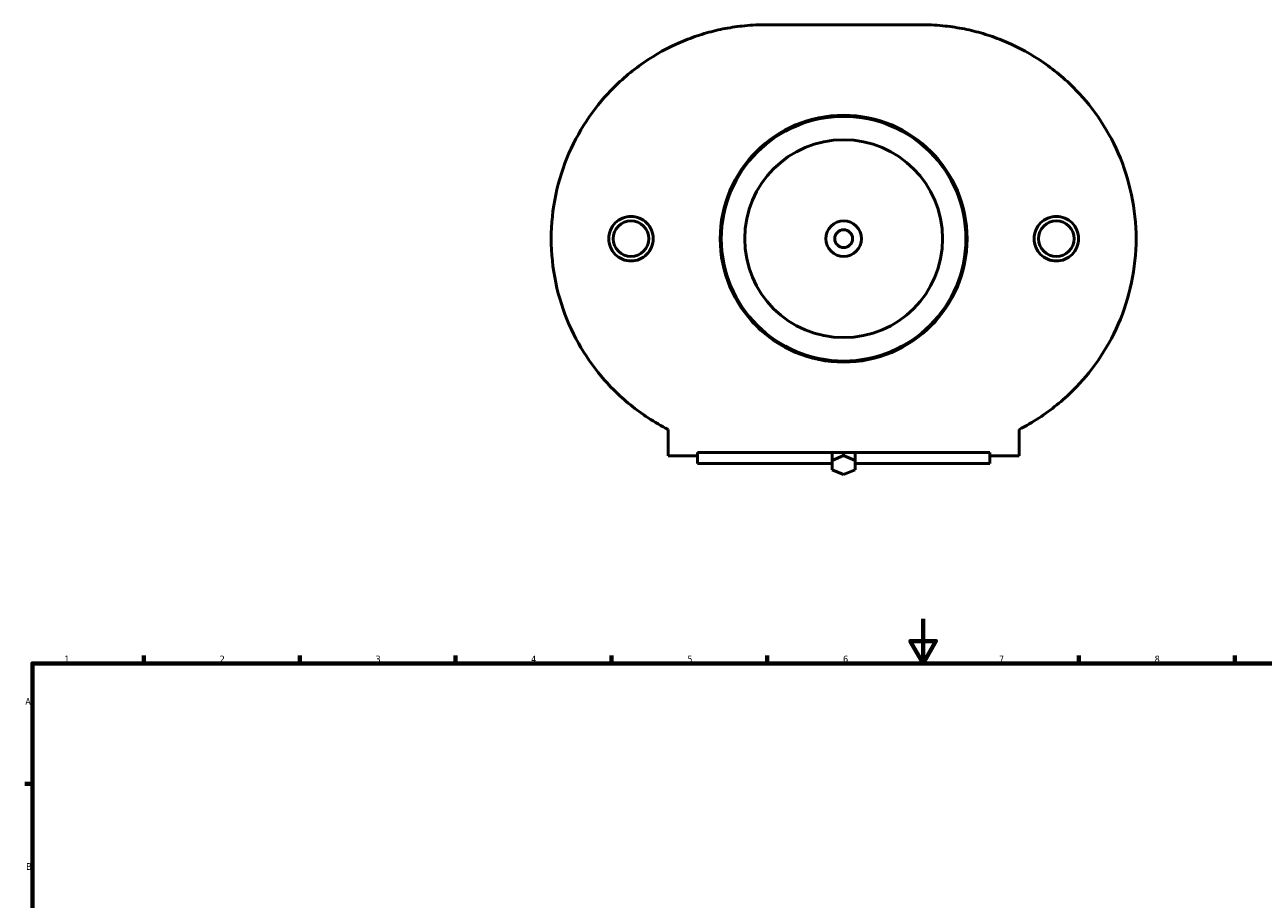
# Model space of a CAD drawing. Header units: millimetres. Extents: x -172 to 1318, y -290 to 861.
# Tile 4 of 6: x 17 to 573, y 468 to 861. Entities that reach past the tile are written whole.
import ezdxf

# ---------------------------------------------------------------- set-up
doc = ezdxf.new("R2010")
doc.units = ezdxf.units.MM
doc.layers.add('Border (ANSI)', color=7, linetype='Continuous', lineweight=70)
doc.layers.add('Visible (ANSI)', color=7, linetype='Continuous', lineweight=50)
doc.styles.add('Note Text (ANSI)', font='tahoma.ttf')

# ---------------------------------------------------------------- blocks, each defined once
blk = doc.blocks.new('Borders Default Border')
at = {"layer": 'Border (ANSI)'}
for p, q in [((70.08, 574), (70.08, 577.45)), ((140.17, 574), (140.17, 577.45)), ((210.25, 574), (210.25, 577.45)), ((280.33, 574), (280.33, 577.45)), ((350.42, 574), (350.42, 577.45)), ((490.58, 574), (490.58, 577.45)), ((560.67, 574), (560.67, 577.45)), ((20, 519.75), (16.55, 519.75))]:
    blk.add_line(p, q, dxfattribs=at)
at = {"layer": 'Border (ANSI)', "flags": 128}
for points in [[(420.5, 594), (420.5, 574), (414.73, 584), (426.27, 584), (420.5, 574)], [(20, 20), (20, 574), (821, 574), (821, 20), (20, 20)]]:
    blk.add_lwpolyline(points, dxfattribs=at)
at = {"layer": 'Border (ANSI)', "char_height": 3.05, "attachment_point": 7, "style": 'Note Text (ANSI)'}
for s, insert in [('1', (34.35, 574.4)), ('2', (104.2, 574.4)), ('3', (174.26, 574.34)), ('4', (244.23, 574.4)), ('5', (314.48, 574.34)), ('6', (384.49, 574.34)), ('7', (454.6, 574.4)), ('8', (524.63, 574.33)), ('A', (16.78, 555.35)), ('B', (17.15, 481.1))]:
    blk.add_mtext(s, dxfattribs=dict(at, insert=insert))

msp = doc.modelspace()

# ---------------------------------------------------------------- linework, layer by layer
at = {"layer": 'Visible (ANSI)'}
for p, q in [((420.044, 861.183), (349.475, 861.183)), ((305.859, 679.205), (305.859, 667.267)), ((463.659, 667.267), (463.659, 679.205)), ((319.009, 668.751), (450.509, 668.751)), ((319.009, 668.751), (319.009, 667.267)), ((379.563, 668.751), (379.563, 665.286)), ((384.759, 668.751), (384.759, 667.407)), ((389.955, 665.286), (389.955, 668.751)), ((450.509, 667.267), (450.509, 668.751)), ((319.009, 667.267), (305.859, 667.267)), ((319.009, 667.267), (319.009, 663.888)), ((319.009, 663.888), (379.563, 663.888)), ((384.759, 667.407), (379.563, 665.286)), ((379.563, 665.286), (379.563, 661.043)), ((389.955, 665.286), (384.759, 667.407)), ((389.955, 661.043), (389.955, 665.286)), ((389.955, 663.888), (450.509, 663.888)), ((450.509, 663.888), (450.509, 667.267)), ((463.659, 667.267), (450.509, 667.267)), ((379.563, 661.043), (384.759, 658.922)), ((384.759, 658.922), (389.955, 661.043))]:
    msp.add_line(p, q, dxfattribs=at)
for centre, radius in [((384.759, 764.967), 55.5), ((384.759, 764.967), 55), ((384.759, 764.967), 44.5), ((289.123, 764.967), 8), ((384.759, 764.967), 8), ((384.759, 764.967), 4), ((480.396, 764.967), 8)]:
    msp.add_circle(centre, radius, dxfattribs=at)
for points, knots in [([(253.259, 764.967), (253.259, 771.578), (253.951, 778.252), (256.671, 791.212), (258.699, 797.499), (263.824, 809.268), (266.927, 814.765), (273.808, 824.704), (277.585, 829.147), (286.213, 837.775), (291.433, 841.978), (302.311, 849.081), (307.967, 851.982), (316.447, 855.388), (319.257, 856.361), (324.86, 858.027), (327.652, 858.719), (331.889, 859.573), (333.302, 859.825), (336.174, 860.27), (337.632, 860.463), (340.664, 860.79), (342.232, 860.924), (345.614, 861.12), (347.428, 861.183), (349.475, 861.183)], [17.7569867, 17.7569867, 17.7569867, 17.7569867, 19.7403605, 19.7403605, 21.7237343, 21.7237343, 23.7071081, 23.7071081, 25.6904819, 25.6904819, 28.1463548, 28.1463548, 30.6022277, 30.6022277, 31.8301641, 31.8301641, 33.0581005, 33.0581005, 33.6720687, 33.6720687, 34.286037, 34.286037, 34.9000052, 34.9000052, 35.5139734, 35.5139734, 35.5139734, 35.5139734]), ([(420.044, 861.183), (422.09, 861.183), (423.904, 861.12), (427.287, 860.924), (428.855, 860.79), (431.887, 860.463), (433.345, 860.27), (436.216, 859.825), (437.629, 859.573), (441.867, 858.719), (444.659, 858.027), (450.262, 856.361), (453.071, 855.388), (461.552, 851.982), (467.207, 849.081), (478.086, 841.978), (483.305, 837.775), (491.933, 829.147), (495.71, 824.704), (502.591, 814.765), (505.694, 809.268), (510.82, 797.499), (512.847, 791.212), (515.568, 778.252), (516.259, 771.578), (516.259, 764.967)], [-35.5139734, -35.5139734, -35.5139734, -35.5139734, -34.9000052, -34.9000052, -34.286037, -34.286037, -33.6720687, -33.6720687, -33.0581005, -33.0581005, -31.8301641, -31.8301641, -30.6022277, -30.6022277, -28.1463548, -28.1463548, -25.6904819, -25.6904819, -23.7071081, -23.7071081, -21.7237343, -21.7237343, -19.7403605, -19.7403605, -17.7569867, -17.7569867, -17.7569867, -17.7569867]), ([(289.123, 754.953), (287.867, 754.953), (286.528, 755.206), (284.069, 756.233), (282.948, 757.006), (281.182, 758.785), (280.417, 759.91), (279.404, 762.374), (279.154, 763.712), (279.154, 766.222), (279.404, 767.56), (280.417, 770.024), (281.182, 771.148), (282.948, 772.928), (284.069, 773.701), (286.528, 774.727), (287.867, 774.98), (290.379, 774.98), (291.718, 774.727), (294.177, 773.701), (295.298, 772.928), (297.064, 771.148), (297.829, 770.024), (298.842, 767.56), (299.091, 766.222), (299.091, 763.712), (298.842, 762.374), (297.829, 759.91), (297.064, 758.785), (295.298, 757.006), (294.177, 756.233), (291.718, 755.206), (290.379, 754.953), (289.123, 754.953)], [0, 0, 0, 0, 0.3768283, 0.3768283, 0.7536565, 0.7536565, 1.1300936, 1.1300936, 1.5065307, 1.5065307, 1.8829679, 1.8829679, 2.259405, 2.259405, 2.6362332, 2.6362332, 3.0130615, 3.0130615, 3.3898898, 3.3898898, 3.766718, 3.766718, 4.1431551, 4.1431551, 4.5195922, 4.5195922, 4.8960293, 4.8960293, 5.2724665, 5.2724665, 5.6492947, 5.6492947, 6.026123, 6.026123, 6.026123, 6.026123]), ([(480.396, 774.98), (481.652, 774.98), (482.99, 774.727), (485.45, 773.701), (486.57, 772.928), (488.337, 771.148), (489.101, 770.024), (490.115, 767.56), (490.364, 766.222), (490.364, 763.712), (490.115, 762.374), (489.101, 759.91), (488.337, 758.785), (486.57, 757.006), (485.45, 756.233), (482.99, 755.206), (481.652, 754.953), (479.14, 754.953), (477.801, 755.206), (475.342, 756.233), (474.221, 757.006), (472.454, 758.785), (471.69, 759.91), (470.676, 762.374), (470.427, 763.712), (470.427, 766.222), (470.676, 767.56), (471.69, 770.024), (472.454, 771.148), (474.221, 772.928), (475.342, 773.701), (477.801, 774.727), (479.14, 774.98), (480.396, 774.98)], [0, 0, 0, 0, 0.3768283, 0.3768283, 0.7536565, 0.7536565, 1.1300936, 1.1300936, 1.5065307, 1.5065307, 1.8829679, 1.8829679, 2.259405, 2.259405, 2.6362332, 2.6362332, 3.0130615, 3.0130615, 3.3898898, 3.3898898, 3.766718, 3.766718, 4.1431551, 4.1431551, 4.5195922, 4.5195922, 4.8960293, 4.8960293, 5.2724665, 5.2724665, 5.6492947, 5.6492947, 6.026123, 6.026123, 6.026123, 6.026123]), ([(305.859, 679.205), (302.824, 680.749), (299.816, 682.482), (291.433, 687.956), (286.213, 692.159), (277.585, 700.787), (273.808, 705.23), (266.927, 715.169), (263.824, 720.665), (258.699, 732.434), (256.671, 738.722), (253.951, 751.682), (253.259, 758.356), (253.259, 764.967)], [6.0385085, 6.0385085, 6.0385085, 6.0385085, 7.3676186, 7.3676186, 9.8234915, 9.8234915, 11.8068653, 11.8068653, 13.7902391, 13.7902391, 15.7736129, 15.7736129, 17.7569867, 17.7569867, 17.7569867, 17.7569867]), ([(516.259, 764.967), (516.259, 758.356), (515.568, 751.682), (512.847, 738.722), (510.82, 732.434), (505.694, 720.665), (502.591, 715.169), (495.71, 705.23), (491.933, 700.787), (483.305, 692.159), (478.086, 687.956), (469.703, 682.482), (466.695, 680.749), (463.659, 679.205)], [-17.7569867, -17.7569867, -17.7569867, -17.7569867, -15.7736129, -15.7736129, -13.7902391, -13.7902391, -11.8068653, -11.8068653, -9.8234915, -9.8234915, -7.3676186, -7.3676186, -6.0385085, -6.0385085, -6.0385085, -6.0385085])]:
    msp.add_open_spline(points, degree=3, knots=knots, dxfattribs=at)

# ---------------------------------------------------------------- block references
msp.add_blockref('Borders Default Border', (0, 0))

doc.saveas('drawing.dxf')
